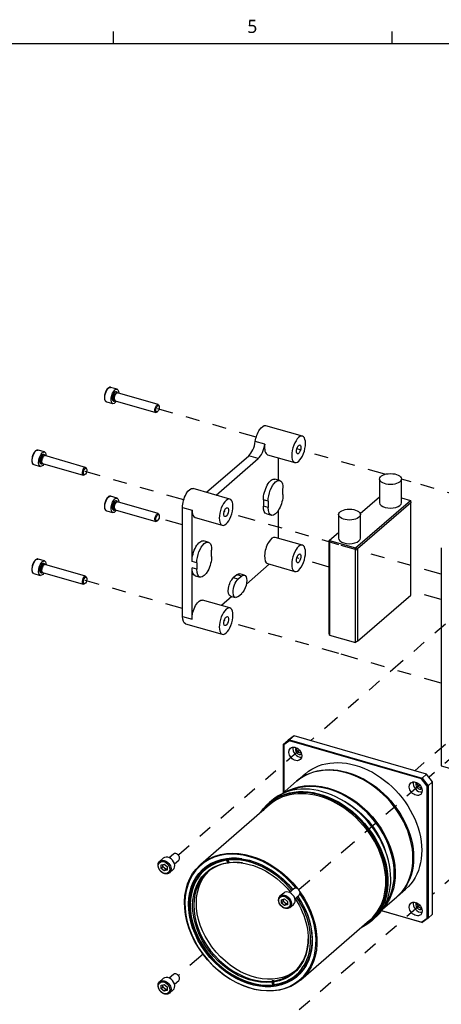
# Model space of a CAD drawing. Extents: x 0.3 to 39, y 0.1 to 10.9.
# Tile 17 of 26: x 28 to 31, y 3.8 to 10.9. Entities that reach past the tile are written whole.
import ezdxf

# ---------------------------------------------------------------- set-up
doc = ezdxf.new("R2010")
doc.units = 0
doc.header["$LTSCALE"] = 0.5
doc.header["$MEASUREMENT"] = 0
doc.linetypes.add('ONS_PHANTOM', pattern=[0.5, 0.25, -0.05, 0.05, -0.05, 0.05, -0.05])
for name, color, linetype in [('BORDER_FRAME', 7, 'CONTINUOUS'), ('EXPLODE_LINES', 7, 'ONS_PHANTOM'), ('TANGENT_LINES', 7, 'CONTINUOUS'), ('VISIBLE', 7, 'CONTINUOUS')]:
    doc.layers.add(name, color=color, linetype=linetype)
doc.styles.add('ONSHAPE-CUSTOM-STYLE-NOTEW', font='NotoSans-Regular.ttf')

msp = doc.modelspace()

# ---------------------------------------------------------------- linework, layer by layer
at = {"layer": 'BORDER_FRAME'}
for p, q in [((28.6422, 10.7013), (28.6422, 10.7876)), ((30.6459, 10.7013), (30.6459, 10.7876)), ((22.4403, 10.7013), (38.8936, 10.7013))]:
    msp.add_line(p, q, dxfattribs=at)
at = {"layer": 'EXPLODE_LINES'}
for p, q in [((29.6678, 7.8675), (28.9586, 8.0722)), ((30.5939, 7.6001), (29.9591, 7.7834)), ((29.1461, 7.4157), (28.437, 7.6204)), ((30.7833, 7.5455), (30.7125, 7.5659)), ((31.3558, 7.3802), (30.7833, 7.5455)), ((30.2617, 7.0937), (29.4374, 7.3316)), ((29.1379, 7.2363), (28.9586, 7.288)), ((30.999, 6.8809), (30.2617, 7.0937)), ((30.1919, 6.932), (29.9591, 6.9992)), ((29.1379, 6.6339), (28.437, 6.8362)), ((30.7833, 6.7613), (30.7803, 6.7621)), ((30.999, 6.699), (30.7833, 6.7613)), ((31.1982, 6.6692), (30.0592, 5.6828)), ((30.2617, 6.3095), (29.4374, 6.5474)), ((32.0642, 6.4192), (30.9106, 5.4201)), ((30.999, 6.0967), (30.2617, 6.3095)), ((31.1982, 5.8031), (30.8092, 5.4663)), ((29.98, 5.6142), (29.108, 4.859)), ((32.0642, 5.5531), (30.9369, 4.5768)), ((30.846, 5.3642), (29.974, 4.609)), ((30.846, 4.4981), (29.974, 3.7429)), ((29.2851, 4.1463), (29.108, 3.9929))]:
    msp.add_line(p, q, dxfattribs=at)
at = {"layer": 'TANGENT_LINES'}
for p, q in [((29.7295, 7.8175), (29.6613, 7.8372)), ((29.682, 7.7137), (29.6138, 7.7334)), ((29.7535, 7.4068), (29.7194, 7.4166)), ((29.7535, 7.3616), (29.7194, 7.3714)), ((29.1379, 7.3613), (29.2061, 7.3416)), ((29.2402, 6.9622), (29.2061, 6.9721)), ((29.2402, 6.9171), (29.2061, 6.9269)), ((29.5632, 6.8674), (29.5292, 6.8773)), ((29.5372, 6.8448), (29.5031, 6.8547)), ((29.1379, 6.5771), (29.2061, 6.5574))]:
    msp.add_line(p, q, dxfattribs=at)
at = {"layer": 'TANGENT_LINES', "extrusion": (0, 0, -1)}
for centre, major_axis, start_param, end_param in [((28.6058, 8.1741), (-0.015, -0.052), 0, 3.141593), ((28.6601, 8.1584), (-0.0083, -0.0286), 0.982794, 3.276754), ((28.0841, 7.7223), (-0.015, -0.052), 0, 3.141593), ((28.1384, 7.7066), (-0.0083, -0.0286), 0.982794, 3.276754), ((28.6058, 7.3899), (-0.015, -0.052), 0, 3.141593), ((28.6601, 7.3742), (-0.0083, -0.0286), 0.982794, 3.276754), ((28.0841, 6.9381), (-0.015, -0.052), 0, 3.141593), ((28.1384, 6.9224), (-0.0083, -0.0286), 0.982794, 3.276754)]:
    msp.add_ellipse(centre, major_axis=major_axis, ratio=0.433013, start_param=start_param, end_param=end_param, dxfattribs=at)
at = {"layer": 'TANGENT_LINES'}
for centre in [(29.0053, 4.7701), (29.8713, 4.5201), (29.0053, 3.904)]:
    msp.add_ellipse(centre, major_axis=(0.0316, -0.0365), ratio=0.75, dxfattribs=at)
at = {"layer": 'VISIBLE'}
for p, q in [((28.6668, 8.2128), (28.6208, 8.2261)), ((28.6704, 8.1861), (28.666, 8.1915)), ((28.9622, 8.1019), (28.6691, 8.1865)), ((28.5907, 8.1221), (28.6368, 8.1088)), ((28.6475, 8.1272), (28.6541, 8.1294)), ((28.6528, 8.1298), (28.9458, 8.0452)), ((28.9694, 8.0912), (28.9671, 8.0967)), ((28.9528, 8.0469), (28.9576, 8.0504)), ((30.0003, 7.8739), (29.736, 7.9502)), ((28.1451, 7.761), (28.0991, 7.7743)), ((28.1488, 7.7344), (28.1443, 7.7397)), ((28.4406, 7.6501), (28.1475, 7.7347)), ((29.3105, 7.4707), (29.6138, 7.7334)), ((29.7496, 7.7414), (29.9457, 7.6848)), ((28.0691, 7.6703), (28.1151, 7.657)), ((28.1258, 7.6755), (28.1324, 7.6776)), ((28.1311, 7.678), (28.4242, 7.5934)), ((29.3787, 7.451), (29.682, 7.7137)), ((29.8262, 7.7193), (29.8262, 7.5586)), ((28.4311, 7.5952), (28.4359, 7.5986)), ((28.4477, 7.6394), (28.4455, 7.6449)), ((29.8365, 7.5556), (29.8024, 7.5654)), ((30.555, 7.5662), (30.555, 7.3957)), ((30.7125, 7.3957), (30.7125, 7.5662)), ((28.6668, 7.4286), (28.6208, 7.4419)), ((29.4786, 7.4222), (29.2144, 7.4985)), ((29.8602, 7.4541), (29.8602, 7.4992)), ((28.6704, 7.4019), (28.666, 7.4073)), ((28.9622, 7.3177), (28.6691, 7.4023)), ((29.7194, 7.4166), (29.7194, 7.3714)), ((29.7535, 7.4068), (29.7535, 7.3616)), ((30.383, 7.0703), (30.7767, 7.4113)), ((30.7803, 7.396), (30.3965, 7.0636)), ((30.4162, 7.3169), (30.555, 7.4371)), ((30.555, 7.4358), (30.4165, 7.3158)), ((30.7125, 7.4298), (30.7767, 7.4113)), ((30.7767, 7.4113), (30.7803, 7.396)), ((30.7803, 6.7312), (30.7803, 7.396)), ((28.5907, 7.3379), (28.6368, 7.3246)), ((28.6475, 7.343), (28.6541, 7.3452)), ((28.6528, 7.3456), (28.9458, 7.261)), ((28.9694, 7.307), (28.9671, 7.3125)), ((29.1379, 6.5771), (29.1379, 7.3613)), ((29.2061, 6.9721), (29.2061, 7.3416)), ((29.7431, 7.3151), (29.7772, 7.3052)), ((29.8262, 7.3383), (29.8262, 7.14)), ((30.2597, 7.3105), (30.2597, 7.14)), ((30.4172, 7.14), (30.4172, 7.3105)), ((28.9528, 7.2627), (28.9576, 7.2662)), ((29.228, 7.2896), (29.424, 7.2331)), ((30.1919, 7.1226), (30.2597, 7.1814)), ((30.2597, 7.1801), (30.1955, 7.1244)), ((29.3232, 7.1111), (29.2891, 7.1209)), ((30.0003, 7.0897), (29.8042, 7.1463)), ((30.1955, 7.1244), (30.1919, 7.1226)), ((30.1919, 6.4578), (30.1919, 7.1226)), ((30.1955, 7.1244), (30.1955, 6.4425)), ((30.1955, 7.1244), (30.383, 7.0703)), ((29.347, 7.0095), (29.347, 7.0547)), ((30.383, 6.3884), (30.383, 7.0703)), ((30.3965, 7.0636), (30.383, 7.0703)), ((30.3965, 7.0636), (30.3965, 6.3987)), ((30.999, 7.0712), (30.999, 5.5028)), ((28.1451, 6.9768), (28.0991, 6.9901)), ((28.1488, 6.9502), (28.1443, 6.9555)), ((28.4406, 6.8659), (28.1475, 6.9505)), ((29.2402, 6.9622), (29.2402, 6.9171)), ((29.762, 6.9536), (29.5968, 6.8106)), ((29.7496, 6.9572), (29.9457, 6.9006)), ((28.0691, 6.8861), (28.1151, 6.8728)), ((28.1258, 6.8913), (28.1324, 6.8934)), ((28.1311, 6.8938), (28.4242, 6.8092)), ((29.2061, 6.5574), (29.2061, 6.9269)), ((29.5292, 6.8773), (29.5031, 6.8547)), ((29.5833, 6.8743), (29.5492, 6.8841)), ((28.4311, 6.811), (28.4359, 6.8144)), ((28.4477, 6.8552), (28.4455, 6.8607)), ((29.2298, 6.8705), (29.2639, 6.8607)), ((29.5632, 6.8674), (29.5372, 6.8448)), ((29.5372, 6.7195), (29.5632, 6.7421)), ((29.4786, 6.638), (29.2826, 6.6946)), ((29.4921, 6.7199), (29.4178, 6.6555)), ((29.483, 6.7225), (29.5171, 6.7127)), ((30.3965, 6.3987), (30.7803, 6.7312)), ((29.1598, 6.5251), (29.424, 6.4489)), ((30.1955, 6.4425), (30.1919, 6.4578)), ((30.1955, 6.4425), (30.383, 6.3884)), ((30.3965, 6.3987), (30.383, 6.3884)), ((29.8651, 5.658), (29.9084, 5.6888)), ((29.8651, 5.658), (29.8976, 5.6861)), ((29.9077, 5.6818), (29.867, 5.6528)), ((29.9409, 5.7169), (29.8976, 5.6861)), ((29.9084, 5.6888), (29.9077, 5.6818)), ((30.8568, 5.4078), (29.9077, 5.6818)), ((29.9409, 5.7169), (29.9084, 5.6888)), ((29.9084, 5.6888), (30.8611, 5.4138)), ((30.8936, 5.4419), (29.9409, 5.7169)), ((29.8651, 5.3093), (29.8651, 5.658)), ((29.867, 5.6528), (29.8651, 5.658)), ((29.867, 5.6528), (29.867, 5.3108)), ((30.999, 5.5028), (32.2179, 5.151)), ((29.9587, 5.3903), (29.8556, 5.301)), ((30.0222, 5.4453), (29.9637, 5.3946)), ((30.8611, 5.4138), (30.8568, 5.4078)), ((30.8975, 5.3553), (30.8568, 5.4078)), ((30.8611, 5.4138), (30.8936, 5.4419)), ((30.8611, 5.4138), (30.9044, 5.358)), ((30.9369, 5.3861), (30.8936, 5.4419)), ((30.9369, 5.3861), (30.9044, 5.358)), ((30.9369, 4.4335), (30.9369, 5.3861)), ((30.9044, 5.358), (30.8975, 5.3553)), ((30.8975, 4.4062), (30.8975, 5.3553)), ((30.9044, 5.358), (30.9044, 4.4054)), ((29.7805, 5.2525), (29.7605, 5.2352)), ((29.7637, 5.2214), (29.2687, 4.7927)), ((28.9994, 4.8365), (28.9728, 4.8135)), ((29.0719, 4.8668), (29.0412, 4.8402)), ((29.0799, 4.7956), (29.1106, 4.8221)), ((29.4545, 4.8319), (29.4564, 4.8335)), ((29.4545, 4.8319), (29.4549, 4.822)), ((29.4549, 4.822), (29.4615, 4.804)), ((29.4588, 4.8339), (29.4694, 4.805)), ((29.4684, 4.835), (29.4665, 4.8334)), ((29.4669, 4.8235), (29.4665, 4.8334)), ((29.4736, 4.8055), (29.4669, 4.8235)), ((28.984, 4.7885), (29.0053, 4.7947)), ((28.984, 4.7639), (28.984, 4.7885)), ((28.9968, 4.775), (28.984, 4.7639)), ((29.0053, 4.7454), (28.984, 4.7639)), ((28.9968, 4.7873), (28.9968, 4.7922)), ((28.9968, 4.775), (28.9968, 4.7873)), ((29.0074, 4.7658), (28.9968, 4.775)), ((29.0053, 4.7947), (29.0266, 4.7762)), ((29.0181, 4.7565), (29.0053, 4.7454)), ((29.0266, 4.7516), (29.0053, 4.7454)), ((29.0181, 4.7565), (29.0074, 4.7658)), ((29.0266, 4.759), (29.0181, 4.7565)), ((29.0266, 4.7762), (29.0266, 4.7516)), ((29.0437, 4.7317), (29.0703, 4.7547)), ((29.2975, 4.7631), (29.2957, 4.7615)), ((29.4615, 4.804), (29.4675, 4.8033)), ((29.4694, 4.805), (29.4675, 4.8033)), ((29.4795, 4.8048), (29.4736, 4.8055)), ((29.9379, 4.6168), (29.9073, 4.5902)), ((30.6838, 4.5631), (30.7423, 4.6138)), ((29.8654, 4.5865), (29.8388, 4.5635)), ((29.85, 4.5385), (29.8713, 4.5447)), ((29.85, 4.5139), (29.85, 4.5385)), ((29.8628, 4.5373), (29.8628, 4.5422)), ((29.8628, 4.525), (29.8628, 4.5373)), ((29.8713, 4.5447), (29.8926, 4.5262)), ((29.9459, 4.5456), (29.9766, 4.5721)), ((30.5757, 4.4694), (30.6788, 4.5588)), ((29.8628, 4.525), (29.85, 4.5139)), ((29.8713, 4.4954), (29.85, 4.5139)), ((29.8735, 4.5158), (29.8628, 4.525)), ((29.8841, 4.5065), (29.8713, 4.4954)), ((29.8926, 4.5016), (29.8713, 4.4954)), ((29.8841, 4.5065), (29.8735, 4.5158)), ((29.8926, 4.509), (29.8841, 4.5065)), ((29.8926, 4.5262), (29.8926, 4.5016)), ((29.9097, 4.4817), (29.9363, 4.5047)), ((30.497, 4.3848), (30.517, 4.4021)), ((30.8611, 4.3746), (30.5686, 4.459)), ((30.5694, 4.4602), (30.8568, 4.3773)), ((30.8568, 4.3773), (30.8975, 4.4062)), ((30.9044, 4.4054), (30.8611, 4.3746)), ((30.9044, 4.4054), (30.8975, 4.4062)), ((30.9044, 4.4054), (30.9369, 4.4335)), ((29.9888, 3.9612), (30.4838, 4.3899)), ((30.8568, 4.3773), (30.8611, 4.3746)), ((28.9994, 3.9705), (28.9728, 3.9475)), ((29.0719, 4.0008), (29.0412, 3.9742)), ((29.9618, 3.9924), (29.9636, 3.994)), ((28.984, 3.9225), (29.0053, 3.9286)), ((28.984, 3.8979), (28.984, 3.9225)), ((28.9968, 3.909), (28.984, 3.8979)), ((29.0053, 3.8794), (28.984, 3.8979)), ((28.9968, 3.9213), (28.9968, 3.9262)), ((28.9968, 3.909), (28.9968, 3.9213)), ((29.0074, 3.8997), (28.9968, 3.909)), ((29.0053, 3.9286), (29.0266, 3.9102)), ((29.0181, 3.8905), (29.0074, 3.8997)), ((29.0266, 3.9102), (29.0266, 3.8856)), ((29.0799, 3.9296), (29.1106, 3.9561)), ((29.7816, 3.9523), (29.779, 3.9441)), ((29.779, 3.9441), (29.7856, 3.9261)), ((29.7816, 3.9523), (29.7836, 3.954)), ((29.7836, 3.954), (29.7947, 3.9237)), ((29.7856, 3.9261), (29.791, 3.9205)), ((29.791, 3.9456), (29.7937, 3.9538)), ((29.7976, 3.9276), (29.791, 3.9456)), ((29.7947, 3.9237), (29.791, 3.9205)), ((29.7956, 3.9555), (29.7937, 3.9538)), ((29.803, 3.922), (29.7976, 3.9276)), ((29.0181, 3.8905), (29.0053, 3.8794)), ((29.0266, 3.8856), (29.0053, 3.8794)), ((29.0266, 3.893), (29.0181, 3.8905)), ((29.0437, 3.8657), (29.0703, 3.8887))]:
    msp.add_line(p, q, dxfattribs=at)
at = {"layer": 'VISIBLE', "extrusion": (0, 0, -1)}
for centre, major_axis, ratio, start_param, end_param in [((28.6518, 8.1608), (-0.015, -0.052), 0.433013, 5.28932, 10.418643), ((28.6518, 8.1608), (-0.0101, -0.0351), 0.433013, 5.747884, 9.960079), ((28.6601, 8.1584), (-0.0083, -0.0286), 0.433013, 6.148024, 7.265979), ((28.954, 8.0735), (-0.0082, -0.0284), 0.433013, 5.782092, 9.925871), ((29.7087, 7.8557), (-0.0273, -0.0946), 0.433013, 1.250998, 3.141593), ((28.1301, 7.709), (-0.015, -0.052), 0.433013, 5.28932, 10.418643), ((28.1301, 7.709), (-0.0101, -0.0351), 0.433013, 5.747884, 9.960079), ((28.1384, 7.7066), (-0.0083, -0.0286), 0.433013, 6.148024, 7.265979), ((28.4324, 7.6218), (-0.0082, -0.0284), 0.433013, 5.782092, 9.925871), ((29.7728, 7.4628), (-0.0296, -0.1026), 0.433013, 0.982794, 3.141593), ((29.8068, 7.453), (-0.0296, -0.1026), 0.433013, 0.982794, 4.124386), ((29.1871, 7.4039), (-0.0273, -0.0946), 0.433013, 0.982794, 3.141593), ((29.8068, 7.4078), (-0.0296, -0.1026), 0.433013, 4.124386, 7.265979), ((28.6518, 7.3766), (-0.015, -0.052), 0.433013, 5.28932, 10.418643), ((28.6518, 7.3766), (-0.0101, -0.0351), 0.433013, 5.747884, 9.960079), ((29.7728, 7.4177), (-0.0296, -0.1026), 0.433013, 0, 0.982794), ((28.6601, 7.3742), (-0.0083, -0.0286), 0.433013, 6.148024, 7.265979), ((28.954, 7.2893), (-0.0082, -0.0284), 0.433013, 5.782092, 9.925871), ((29.2595, 7.0183), (-0.0296, -0.1026), 0.433013, 0.982794, 3.141593), ((29.2936, 7.0085), (-0.0296, -0.1026), 0.433013, 0.982794, 4.124386), ((28.1301, 6.9248), (-0.015, -0.052), 0.433013, 5.28932, 10.418643), ((28.1301, 6.9248), (-0.0101, -0.0351), 0.433013, 5.747884, 9.960079), ((29.2936, 6.9633), (-0.0296, -0.1026), 0.433013, 4.124386, 7.265979), ((28.1384, 6.9224), (-0.0083, -0.0286), 0.433013, 6.148024, 7.265979), ((29.2595, 6.9731), (-0.0296, -0.1026), 0.433013, 0, 0.982794), ((29.5292, 6.8146), (-0.0201, -0.0695), 0.433013, 2.55359, 3.141593), ((29.5632, 6.8048), (-0.0201, -0.0695), 0.433013, 2.55359, 5.695183), ((28.4324, 6.8376), (-0.0082, -0.0284), 0.433013, 5.782092, 9.925871), ((29.5031, 6.792), (-0.0201, -0.0695), 0.433013, 0, 2.55359), ((29.5372, 6.7822), (-0.0201, -0.0695), 0.433013, 5.695183, 8.836775), ((29.2553, 6.6), (-0.0273, -0.0946), 0.433013, 0.982794, 3.141593), ((29.1871, 6.6197), (-0.0273, -0.0946), 0.433013, 0, 0.982794), ((29.9867, 5.62), (-0.0211, 0.0244), 0.75, 3.75962, 5.665158), ((30.3823, 5.0295), (-0.3601, 0.4158), 0.75, 0, 3.141593), ((30.3238, 4.9789), (-0.3601, 0.4158), 0.75, 6.275168, 9.432795), ((30.1913, 4.8641), (-0.3601, 0.4158), 0.75, 0.100666, 3.040927), ((30.1288, 4.81), (-0.3682, 0.4252), 0.75, 6.071974, 9.635989), ((30.8528, 5.37), (-0.0211, 0.0244), 0.75, 3.75962, 5.665158), ((30.1888, 4.8619), (-0.3272, 0.3778), 0.75, 1.064706, 2.076886), ((30.1813, 4.8554), (-0.3331, 0.3846), 0.75, 1.196692, 1.9449), ((29.6288, 4.377), (-0.3601, 0.4158), 0.75, 1.691541, 7.92704), ((29.6263, 4.3748), (-0.3363, 0.3884), 0.75, 1.729646, 7.895083), ((29.6288, 4.377), (-0.3331, 0.3846), 0.75, 3.621611, 6.733718), ((29.6288, 4.377), (-0.3331, 0.3846), 0.75, 0.480018, 1.612302), ((29.6263, 4.3748), (-0.3142, 0.3628), 0.75, 0.480901, 1.61479), ((29.0181, 4.7811), (-0.0161, 0.0186), 0.75, 5.569461, 5.820949), ((29.0181, 4.7811), (-0.0161, 0.0186), 0.75, 4.522263, 5.569461), ((29.0181, 4.7811), (-0.0161, 0.0186), 0.75, 3.587632, 4.522263), ((29.6263, 4.3748), (-0.3142, 0.3628), 0.75, 3.622494, 6.732835), ((29.6325, 4.3802), (-0.311, 0.3591), 0.75, 0.449485, 0.460821), ((29.6488, 4.3943), (-0.311, 0.3591), 0.75, 3.175334, 6.249443), ((29.6263, 4.3748), (-0.3142, 0.3628), 0.75, 1.738593, 3.591243), ((29.6288, 4.377), (-0.3331, 0.3846), 0.75, 1.729029, 3.592126), ((29.8841, 4.5311), (-0.0161, 0.0186), 0.75, 5.569461, 5.820949), ((29.8841, 4.5311), (-0.0161, 0.0186), 0.75, 4.522263, 5.569461), ((29.8841, 4.5311), (-0.0161, 0.0186), 0.75, 3.587632, 4.522263), ((30.8528, 4.504), (-0.0211, 0.0244), 0.75, 3.75962, 5.665158), ((29.0181, 3.9151), (-0.0161, 0.0186), 0.75, 5.569461, 5.820949), ((29.0181, 3.9151), (-0.0161, 0.0186), 0.75, 4.522263, 5.569461), ((29.0181, 3.9151), (-0.0161, 0.0186), 0.75, 3.587632, 4.522263), ((29.6325, 4.3802), (-0.311, 0.3591), 0.75, 3.591078, 3.622658)]:
    msp.add_ellipse(centre, major_axis=major_axis, ratio=ratio, start_param=start_param, end_param=end_param, dxfattribs=at)
at = {"layer": 'VISIBLE'}
for centre, major_axis, ratio, start_param, end_param in [((28.6526, 8.1605), (0.0097, 0.0335), 0.433013, 5.996704, 9.71126), ((28.6609, 8.1581), (0.0082, 0.0284), 0.433013, 0, 3.141593), ((29.6138, 7.8186), (0.0273, 0.0946), 0.433013, 3.729595, 5.032188), ((29.682, 7.799), (0.0273, 0.0946), 0.433013, 3.729595, 5.032188), ((29.7769, 7.836), (0.0273, 0.0946), 0.433013, 1.890595, 3.141593), ((28.131, 7.7088), (0.0097, 0.0335), 0.433013, 5.996704, 9.71126), ((28.1393, 7.7064), (0.0082, 0.0284), 0.433013, 0, 3.141593), ((28.6526, 7.3763), (0.0097, 0.0335), 0.433013, 5.996704, 9.71126), ((28.6609, 7.3739), (0.0082, 0.0284), 0.433013, 0, 3.141593), ((30.6338, 7.3957), (-0.0787, 0), 0.5, 0, 3.141593), ((29.2553, 7.3842), (0.0273, 0.0946), 0.433013, 2.158799, 3.141593), ((29.7769, 7.0518), (0.0273, 0.0946), 0.433013, 0, 3.141593), ((30.3385, 7.14), (-0.0787, 0), 0.5, 0, 3.141593), ((28.131, 6.9246), (0.0097, 0.0335), 0.433013, 5.996704, 9.71126), ((28.1393, 6.9222), (0.0082, 0.0284), 0.433013, 0, 3.141593), ((29.9777, 5.6122), (0.0355, -0.041), 0.75, 3.623321, 5.801457), ((29.9777, 5.6122), (0.0211, -0.0244), 0.75, 3.335253, 6.089525), ((30.3188, 4.9745), (0.3601, -0.4158), 0.75, 0, 3.141593), ((30.1888, 4.8619), (0.3568, -0.412), 0.75, 0.188406, 2.953186), ((30.8438, 5.3622), (0.0355, -0.041), 0.75, 3.623321, 5.801457), ((30.1263, 4.8078), (0.365, -0.4214), 0.75, 6.118971, 9.588992), ((30.1238, 4.8057), (0.3601, -0.4158), 0.75, 0, 3.141593), ((30.1488, 4.8273), (0.3682, -0.4252), 0.75, 0, 3.141593), ((30.8438, 5.3622), (0.0211, -0.0244), 0.75, 3.335253, 6.089525), ((29.6263, 4.3748), (0.3568, -0.412), 0.75, 1.519426, 7.713166), ((29.0348, 4.7956), (0.0354, -0.0409), 0.75, 0, 3.141593), ((29.0912, 4.8445), (0.0193, -0.0223), 0.75, 0, 3.141593), ((29.6263, 4.3748), (0.3274, -0.378), 0.75, 2.691315, 5.802912), ((29.6306, 4.3786), (0.3331, -0.3846), 0.75, 2.433529, 3.141593), ((29.6263, 4.3748), (0.3274, -0.378), 0.75, 1.528571, 2.661319), ((29.6306, 4.3786), (0.311, -0.3591), 0.75, 2.692107, 5.80212), ((29.6306, 4.3786), (0.311, -0.3591), 0.75, 2.43393, 2.660527), ((29.9573, 4.5945), (0.0193, -0.0223), 0.75, 0, 3.141593), ((29.6263, 4.3748), (0.3274, -0.378), 0.75, 5.832908, 7.692985), ((29.9009, 4.5456), (0.0354, -0.0409), 0.75, 0, 3.141593), ((30.8438, 4.4962), (0.0355, -0.041), 0.75, 3.623321, 5.801457), ((30.8438, 4.4962), (0.0211, -0.0244), 0.75, 3.335253, 6.089525), ((29.6306, 4.3786), (0.311, -0.3591), 0.75, 5.8337, 6.990848), ((29.6306, 4.3786), (0.3331, -0.3846), 0.75, 0, 0.708064), ((29.0348, 3.9296), (0.0354, -0.0409), 0.75, 0, 3.141593), ((29.0912, 3.9784), (0.0193, -0.0223), 0.75, 0, 3.141593), ((29.6306, 4.3786), (0.3331, -0.3846), 0.75, 5.803167, 5.824991), ((29.6325, 4.3802), (0.3331, -0.3846), 0.75, 5.803167, 5.817593)]:
    msp.add_ellipse(centre, major_axis=major_axis, ratio=ratio, start_param=start_param, end_param=end_param, dxfattribs=at)
for centre, major_axis, ratio in [((28.9586, 8.0722), (0.0067, 0.0233), 0.433013), ((29.973, 7.7794), (0.0093, 0.0322), 0.433013), ((28.437, 7.6204), (0.0067, 0.0233), 0.433013), ((30.6338, 7.5662), (-0.0787, 0), 0.5), ((28.9586, 7.288), (0.0067, 0.0233), 0.433013), ((29.4513, 7.3276), (0.0093, 0.0322), 0.433013), ((30.3385, 7.3105), (-0.0787, 0), 0.5), ((29.973, 6.9952), (0.0093, 0.0322), 0.433013), ((28.437, 6.8362), (0.0067, 0.0233), 0.433013), ((29.4513, 6.5434), (0.0093, 0.0322), 0.433013), ((29.9492, 5.5875), (0.0355, -0.041), 0.75), ((30.8153, 5.3375), (0.0355, -0.041), 0.75), ((29.0083, 4.7726), (0.0354, -0.0409), 0.75), ((29.8743, 4.5226), (0.0354, -0.0409), 0.75), ((30.8153, 4.4715), (0.0355, -0.041), 0.75), ((29.0083, 3.9066), (0.0354, -0.0409), 0.75)]:
    msp.add_ellipse(centre, major_axis=major_axis, ratio=ratio, dxfattribs=at)
at = {"layer": 'VISIBLE', "extrusion": (0, 0, -1)}
for centre in [(29.973, 7.7794), (29.4513, 7.3276), (29.973, 6.9952), (29.4513, 6.5434)]:
    msp.add_ellipse(centre, major_axis=(-0.0273, -0.0946), ratio=0.433013, dxfattribs=at)
at = {"layer": 'VISIBLE'}
for points, knots in [([(28.6166, 8.2267), (28.6146, 8.2265), (28.6101, 8.226), (28.6019, 8.221), (28.5938, 8.212), (28.5865, 8.1995), (28.5807, 8.1847), (28.5769, 8.1705), (28.5757, 8.1555), (28.5757, 8.1537), (28.5757, 8.1532)], [0, 0, 0, 0, 0.096598, 0.2134, 0.347439, 0.494469, 0.647156, 0.800652, 0.946505, 1, 1, 1, 1]), ([(28.6212, 8.2259), (28.6204, 8.2262), (28.6189, 8.2266), (28.6174, 8.2266), (28.6166, 8.2267)], [0, 0, 0, 0, 0.510351, 1, 1, 1, 1]), ([(28.5757, 8.1532), (28.5758, 8.151), (28.5758, 8.1459), (28.5782, 8.1338), (28.5833, 8.1257), (28.588, 8.1233), (28.5902, 8.1222)], [0, 0, 0, 0, 0.223248, 0.516911, 0.772927, 1, 1, 1, 1]), ([(28.095, 7.7749), (28.0929, 7.7747), (28.0885, 7.7743), (28.0803, 7.7693), (28.0722, 7.7602), (28.0648, 7.7478), (28.059, 7.7329), (28.0552, 7.7187), (28.054, 7.7037), (28.0541, 7.7019), (28.0541, 7.7014)], [0, 0, 0, 0, 0.096598, 0.2134, 0.347439, 0.494469, 0.647156, 0.800652, 0.946505, 1, 1, 1, 1]), ([(28.0995, 7.7742), (28.0987, 7.7744), (28.0972, 7.7748), (28.0957, 7.7749), (28.095, 7.7749)], [0, 0, 0, 0, 0.510351, 1, 1, 1, 1]), ([(28.0541, 7.7014), (28.0541, 7.6992), (28.0541, 7.6942), (28.0566, 7.682), (28.0617, 7.6739), (28.0664, 7.6715), (28.0686, 7.6704)], [0, 0, 0, 0, 0.223248, 0.516911, 0.772927, 1, 1, 1, 1]), ([(28.6166, 7.4425), (28.6146, 7.4423), (28.6101, 7.4418), (28.6019, 7.4368), (28.5938, 7.4278), (28.5865, 7.4153), (28.5807, 7.4005), (28.5769, 7.3863), (28.5757, 7.3713), (28.5757, 7.3695), (28.5757, 7.369)], [0, 0, 0, 0, 0.096598, 0.2134, 0.347439, 0.494469, 0.647156, 0.800652, 0.946505, 1, 1, 1, 1]), ([(28.6212, 7.4418), (28.6204, 7.442), (28.6189, 7.4424), (28.6174, 7.4424), (28.6166, 7.4425)], [0, 0, 0, 0, 0.510351, 1, 1, 1, 1]), ([(28.5757, 7.369), (28.5758, 7.3668), (28.5758, 7.3617), (28.5782, 7.3496), (28.5833, 7.3415), (28.588, 7.3391), (28.5902, 7.338)], [0, 0, 0, 0, 0.223248, 0.516911, 0.772927, 1, 1, 1, 1]), ([(28.095, 6.9907), (28.0929, 6.9905), (28.0885, 6.9901), (28.0803, 6.9851), (28.0722, 6.9761), (28.0648, 6.9636), (28.059, 6.9487), (28.0552, 6.9346), (28.054, 6.9195), (28.0541, 6.9177), (28.0541, 6.9172)], [0, 0, 0, 0, 0.096598, 0.2134, 0.347439, 0.494469, 0.647156, 0.800652, 0.946505, 1, 1, 1, 1]), ([(28.0995, 6.99), (28.0987, 6.9902), (28.0972, 6.9906), (28.0957, 6.9907), (28.095, 6.9907)], [0, 0, 0, 0, 0.510351, 1, 1, 1, 1]), ([(28.0541, 6.9172), (28.0541, 6.915), (28.0541, 6.91), (28.0566, 6.8978), (28.0617, 6.8897), (28.0664, 6.8874), (28.0686, 6.8863)], [0, 0, 0, 0, 0.223248, 0.516911, 0.772927, 1, 1, 1, 1])]:
    msp.add_open_spline(points, degree=3, knots=knots, dxfattribs=at)

# ---------------------------------------------------------------- texts
at = {"layer": 'BORDER_FRAME', "insert": (29.6043, 10.8723), "char_height": 0.0954, "attachment_point": 1, "style": 'ONSHAPE-CUSTOM-STYLE-NOTEW'}
msp.add_mtext('5', dxfattribs=at)

doc.saveas('drawing.dxf')
